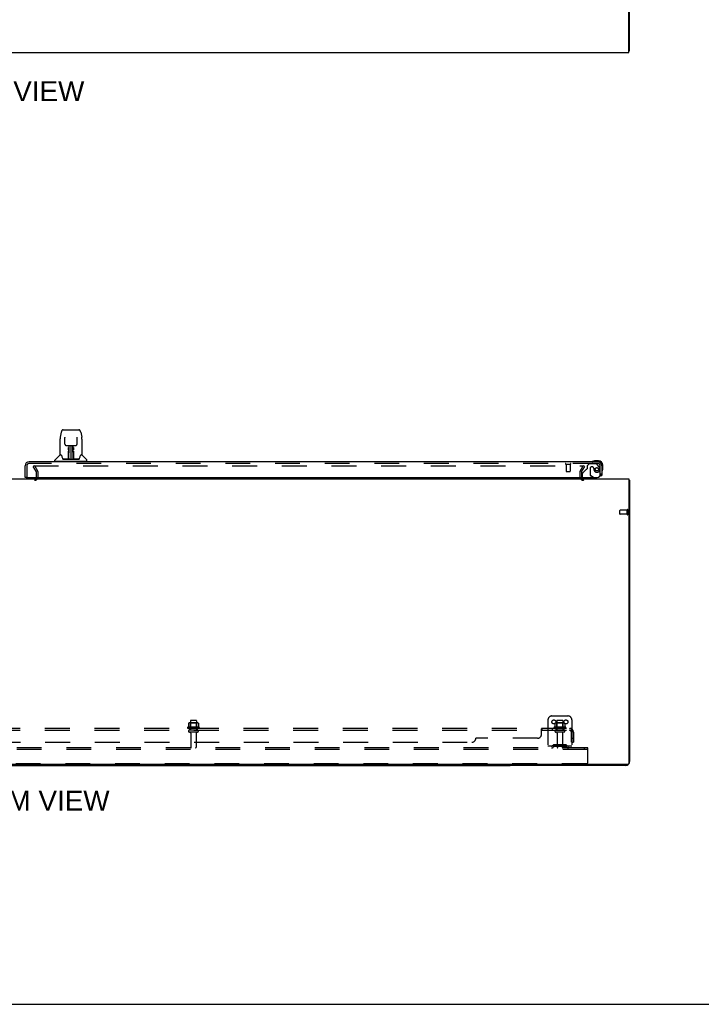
# Model space of a CAD drawing. Header units: inches. Extents: x 0 to 283, y 0 to 183.
# Tile 3 of 83: x 99 to 142, y 0 to 62. Entities that reach past the tile are written whole.
import ezdxf

# ---------------------------------------------------------------- set-up
doc = ezdxf.new("R2010")
doc.units = ezdxf.units.IN
doc.header["$LTSCALE"] = 15.583333
doc.header["$MEASUREMENT"] = 0
doc.linetypes.add('HIDDEN', pattern=[0.2, 0.1, -0.1])
doc.layers.get('0').update_dxf_attribs({"linetype": 'CONTINUOUS'})
for name, color, linetype in [('DEFAULT_2', 8, 'HIDDEN'), ('DIMENSIONS', 7, 'CONTINUOUS'), ('RIGHTHAND_DOOR_ASSEMBLY', 7, 'CONTINUOUS'), ('SUBPANEL', 7, 'CONTINUOUS')]:
    doc.layers.add(name, color=color, linetype=linetype)
doc.styles.get("Standard").update_dxf_attribs({"font": 'arial.ttf'})

msp = doc.modelspace()

# ---------------------------------------------------------------- linework, layer by layer
at = {"color": 3, "linetype": 'Continuous'}
for p, q in [((137.167, 59.86), (137.167, 127.652)), ((137.115, 59.756), (137.115, 63.092)), ((59.469, 59.756), (137.115, 59.756)), ((59.469, 32.996), (137.115, 32.996)), ((137.115, 32.996), (137.115, 15.108)), ((137.167, 32.892), (137.167, 15.242)), ((137.055, 15.048), (59.529, 15.048)), ((136.92, 14.996), (129.667, 14.996))]:
    msp.add_line(p, q, dxfattribs=at)
at = {"color": 7, "linetype": 'Continuous'}
for p, q in [((137.115, 59.86), (137.167, 59.86)), ((137.115, 32.892), (137.167, 32.892)), ((66.917, 14.996), (129.667, 14.996)), ((129.667, 15.048), (129.667, 14.996)), ((0, 0), (283.333, 0))]:
    msp.add_line(p, q, dxfattribs=at)
at = {"color": 3, "linetype": 'Continuous'}
for points in [[(137.115, 32.911), (137.117, 32.911), (137.121, 32.91), (137.125, 32.909), (137.129, 32.908), (137.132, 32.907), (137.14, 32.906)], [(137.14, 32.906), (137.143, 32.905), (137.146, 32.904), (137.149, 32.904), (137.152, 32.903), (137.154, 32.902), (137.157, 32.901), (137.159, 32.9), (137.161, 32.9), (137.163, 32.899), (137.164, 32.898), (137.165, 32.897), (137.166, 32.895), (137.166, 32.894), (137.167, 32.893), (137.167, 32.892)]]:
    msp.add_lwpolyline(points, dxfattribs=at)
for centre, radius, start, end in [((134.288, 33.138), 0.142, 206.47749, 270), ((136.92, 15.242), 0.246, 270, 309.46156), ((137.055, 15.108), 0.06, 270, 360), ((136.92, 15.242), 0.246, 320.53764, 360)]:
    msp.add_arc(centre, radius, start, end, dxfattribs=at)
at = {"layer": 'DEFAULT_2', "color": 8, "linetype": 'HIDDEN'}
for p, q in [((99.827, 33.808), (99.737, 33.756)), ((99.933, 33.416), (99.737, 33.756)), ((99.761, 33.808), (134.21, 33.808)), ((100.024, 33.468), (99.827, 33.808)), ((99.938, 33.111), (99.938, 33.4)), ((100.042, 33.111), (100.042, 33.4)), ((134.042, 33.4), (134.042, 33.138)), ((134.06, 33.468), (134.256, 33.808)), ((134.146, 33.4), (134.146, 33.138)), ((134.15, 33.416), (134.346, 33.756)), ((134.346, 33.756), (134.256, 33.808)), ((96.761, 32.892), (99.823, 32.892)), ((136.563, 30.778), (136.563, 31.006)), ((137.02, 31.016), (136.573, 31.016)), ((137.02, 30.75), (137.02, 31.034)), ((137.063, 30.75), (137.063, 31.034)), ((137.02, 30.768), (136.573, 30.768)), ((132.292, 18.1), (133.292, 18.1)), ((110.148, 17.395), (109.436, 17.395)), ((109.458, 17.325), (110.126, 17.325)), ((109.473, 17.639), (109.473, 17.421)), ((110.048, 17.661), (109.536, 17.661)), ((109.608, 17.641), (109.588, 17.661)), ((109.608, 17.345), (109.588, 17.325)), ((109.604, 17.795), (109.604, 17.2)), ((109.975, 17.641), (109.608, 17.641)), ((109.608, 17.345), (109.608, 17.641)), ((109.975, 17.345), (109.608, 17.345)), ((109.949, 17.825), (109.634, 17.825)), ((109.975, 17.641), (109.995, 17.661)), ((109.975, 17.345), (109.975, 17.641)), ((109.975, 17.345), (109.995, 17.325)), ((109.979, 17.795), (109.979, 17.2)), ((110.111, 17.639), (110.111, 17.421)), ((132.042, 17.85), (132.042, 16.1)), ((133.148, 17.395), (132.436, 17.395)), ((132.458, 17.325), (133.126, 17.325)), ((132.473, 17.639), (132.473, 17.421)), ((133.048, 17.661), (132.536, 17.661)), ((132.608, 17.641), (132.588, 17.661)), ((132.608, 17.345), (132.588, 17.325)), ((132.604, 17.795), (132.604, 17.2)), ((132.975, 17.641), (132.608, 17.641)), ((132.608, 17.345), (132.608, 17.641)), ((132.975, 17.345), (132.608, 17.345)), ((132.949, 17.825), (132.634, 17.825)), ((132.975, 17.641), (132.995, 17.661)), ((132.975, 17.345), (132.975, 17.641)), ((132.975, 17.345), (132.995, 17.325)), ((132.979, 17.795), (132.979, 17.2)), ((133.111, 17.639), (133.111, 17.421)), ((133.542, 17.85), (133.542, 16.1)), ((110.049, 17.2), (109.534, 17.2)), ((110.049, 17.09), (109.534, 17.09)), ((109.627, 17.027), (109.627, 16.13)), ((109.957, 17.027), (109.957, 16.13)), ((133.049, 17.2), (132.534, 17.2)), ((133.049, 17.09), (132.534, 17.09)), ((132.627, 17.027), (132.627, 16.13)), ((132.957, 17.027), (132.957, 16.13)), ((134.542, 16.1), (62.042, 16.1)), ((133.542, 16.204), (132.042, 16.204)), ((132.385, 16.272), (132.317, 16.223)), ((132.446, 16.188), (132.378, 16.139)), ((133.132, 16.294), (132.451, 16.294)), ((133.132, 16.19), (132.451, 16.19)), ((132.617, 16.294), (132.617, 16.19)), ((132.967, 16.294), (132.967, 16.19)), ((133.138, 16.188), (133.206, 16.139)), ((133.199, 16.272), (133.267, 16.223)), ((134.332, 15.996), (134.332, 16.1)), ((134.542, 15.996), (134.542, 16.1)), ((134.542, 15.996), (62.042, 15.996)), ((134.542, 15.162), (134.542, 15.996)), ((134.479, 15.1), (62.104, 15.1))]:
    msp.add_line(p, q, dxfattribs=at)
for points in [[(134.21, 33.808), (134.213, 33.808), (134.215, 33.808), (134.217, 33.807), (134.219, 33.806), (134.221, 33.805), (134.223, 33.804), (134.225, 33.803), (134.226, 33.801), (134.227, 33.8), (134.228, 33.798), (134.229, 33.796), (134.23, 33.794), (134.23, 33.793), (134.23, 33.791)], [(134.23, 33.791), (134.23, 33.791), (134.23, 33.789), (134.23, 33.787), (134.229, 33.785), (134.228, 33.783)], [(109.473, 17.421), (109.473, 17.42), (109.473, 17.419), (109.472, 17.418), (109.472, 17.417), (109.472, 17.416), (109.471, 17.416), (109.471, 17.415), (109.471, 17.415), (109.47, 17.414), (109.47, 17.414), (109.47, 17.414), (109.469, 17.413), (109.469, 17.413), (109.469, 17.413), (109.469, 17.413), (109.468, 17.413), (109.468, 17.412), (109.468, 17.412)], [(109.479, 17.648), (109.478, 17.648), (109.476, 17.647), (109.475, 17.645), (109.474, 17.644), (109.474, 17.642), (109.473, 17.641), (109.473, 17.639)], [(110.105, 17.648), (110.106, 17.648), (110.108, 17.647), (110.109, 17.645), (110.11, 17.644), (110.11, 17.642), (110.111, 17.641), (110.111, 17.639)], [(110.116, 17.412), (110.116, 17.412), (110.116, 17.413), (110.115, 17.413), (110.115, 17.413), (110.115, 17.413), (110.114, 17.413), (110.114, 17.414), (110.114, 17.414), (110.113, 17.414), (110.113, 17.415), (110.113, 17.415), (110.112, 17.416), (110.112, 17.416), (110.112, 17.417), (110.111, 17.418), (110.111, 17.419), (110.111, 17.42), (110.111, 17.421)], [(132.473, 17.421), (132.473, 17.42), (132.473, 17.419), (132.472, 17.418), (132.472, 17.417), (132.472, 17.416), (132.471, 17.416), (132.471, 17.415), (132.471, 17.415), (132.47, 17.414), (132.47, 17.414), (132.47, 17.414), (132.469, 17.413), (132.469, 17.413), (132.469, 17.413), (132.469, 17.413), (132.468, 17.413), (132.468, 17.412), (132.468, 17.412)], [(132.479, 17.648), (132.478, 17.648), (132.476, 17.647), (132.475, 17.645), (132.474, 17.644), (132.474, 17.642), (132.473, 17.641), (132.473, 17.639)], [(133.105, 17.648), (133.106, 17.648), (133.108, 17.647), (133.109, 17.645), (133.11, 17.644), (133.11, 17.642), (133.111, 17.641), (133.111, 17.639)], [(133.116, 17.412), (133.116, 17.412), (133.116, 17.413), (133.115, 17.413), (133.115, 17.413), (133.115, 17.413), (133.114, 17.413), (133.114, 17.414), (133.114, 17.414), (133.113, 17.414), (133.113, 17.415), (133.113, 17.415), (133.112, 17.416), (133.112, 17.416), (133.112, 17.417), (133.111, 17.418), (133.111, 17.419), (133.111, 17.42), (133.111, 17.421)]]:
    msp.add_lwpolyline(points, dxfattribs=at)
for centre in [(132.417, 17.725), (133.167, 17.725)]:
    msp.add_circle(centre, 0.128, dxfattribs=at)
for centre, radius, start, end in [((99.905, 33.4), 0.033, 0, 30), ((99.905, 33.4), 0.137, 0, 30), ((134.179, 33.4), 0.137, 150, 180), ((134.179, 33.4), 0.033, 150, 180), ((99.823, 33.111), 0.219, 270, 360), ((99.823, 33.111), 0.115, 270, 360), ((134.288, 33.138), 0.246, 180, 270), ((134.288, 33.138), 0.142, 180, 206.47749), ((136.573, 31.006), 0.01, 90, 180), ((137.041, 31.034), 0.0215, 360, 180), ((136.573, 30.778), 0.01, 180, 270), ((137.041, 30.75), 0.0215, 180, 0), ((132.292, 17.85), 0.25, 90, 180), ((133.292, 17.85), 0.25, 0, 90), ((109.458, 17.363), 0.0384, 124.44966, 270), ((109.792, 16.794), 0.698, 117.6814, 120.66313), ((109.536, 17.519), 0.141, 90, 113.95), ((109.634, 17.795), 0.03, 90, 180), ((109.949, 17.795), 0.03, 0, 90), ((110.048, 17.519), 0.141, 66.05, 90), ((109.792, 16.794), 0.698, 59.33687, 62.3186), ((110.126, 17.363), 0.0384, 270, 55.55034), ((132.458, 17.363), 0.0384, 124.44966, 270), ((132.792, 16.794), 0.698, 117.6814, 120.66313), ((132.536, 17.519), 0.141, 90, 113.95), ((132.634, 17.795), 0.03, 90, 180), ((132.949, 17.795), 0.03, 0, 90), ((133.048, 17.519), 0.141, 66.05, 90), ((132.792, 16.794), 0.698, 59.33687, 62.3186), ((133.126, 17.363), 0.0384, 270, 55.55034), ((109.534, 17.145), 0.055, 90, 270), ((109.564, 17.027), 0.0625, 0, 90), ((110.019, 17.027), 0.0625, 90, 180), ((110.049, 17.145), 0.055, 270, 90), ((132.534, 17.145), 0.055, 90, 270), ((132.564, 17.027), 0.0625, 0, 90), ((133.019, 17.027), 0.0625, 90, 180), ((133.049, 17.145), 0.055, 270, 90), ((109.657, 16.13), 0.03, 180, 270), ((109.927, 16.13), 0.03, 270, 360), ((132.256, 16.308), 0.104, 270, 305.75389), ((132.256, 16.308), 0.208, 270, 305.75389), ((132.451, 16.18), 0.114, 90, 125.75389), ((132.451, 16.18), 0.01, 90, 125.75389), ((132.657, 16.13), 0.03, 180, 270), ((132.927, 16.13), 0.03, 270, 360), ((133.132, 16.18), 0.114, 54.24611, 90), ((133.132, 16.18), 0.01, 54.24611, 90), ((133.328, 16.308), 0.208, 234.24611, 270), ((133.328, 16.308), 0.104, 234.24611, 270), ((134.479, 15.162), 0.0625, 270, 360)]:
    msp.add_arc(centre, radius, start, end, dxfattribs=at)
at = {"layer": 'RIGHTHAND_DOOR_ASSEMBLY', "color": 7, "linetype": 'Continuous'}
for p, q in [((101.496, 35.915), (101.431, 35.609)), ((101.62, 36.069), (102.589, 36.069)), ((102.713, 35.915), (102.778, 35.609)), ((101.415, 35.466), (101.415, 34.502)), ((101.415, 35.466), (101.415, 35.466)), ((101.717, 35.605), (101.717, 35.601)), ((101.717, 35.601), (101.717, 35.596)), ((101.717, 35.596), (101.717, 35.591)), ((101.717, 35.591), (101.717, 35.58)), ((101.725, 35.163), (101.717, 35.58)), ((102.484, 35.163), (102.492, 35.586)), ((102.492, 35.595), (102.492, 35.599)), ((102.492, 35.586), (102.492, 35.595)), ((102.793, 35.466), (102.793, 34.502)), ((101.805, 35.085), (101.865, 35.085)), ((101.906, 35.086), (102.303, 35.086)), ((101.954, 34.916), (101.955, 34.946)), ((101.954, 34.882), (101.954, 34.916)), ((101.954, 34.845), (101.954, 34.882)), ((101.954, 34.807), (101.954, 34.845)), ((101.961, 34.731), (101.962, 34.807)), ((101.965, 35.086), (101.962, 34.731)), ((101.962, 34.951), (101.962, 34.92)), ((101.962, 34.92), (101.962, 34.885)), ((101.962, 34.885), (101.962, 34.847)), ((101.962, 34.847), (101.962, 34.807)), ((101.962, 34.731), (101.962, 34.711)), ((101.962, 34.711), (101.962, 34.703)), ((101.962, 34.703), (101.963, 34.703)), ((101.978, 34.861), (101.963, 34.861)), ((101.963, 34.842), (101.978, 34.843)), ((101.963, 34.703), (101.963, 34.626)), ((101.963, 34.626), (101.963, 34.626)), ((101.963, 34.619), (101.963, 34.626)), ((101.963, 34.607), (101.963, 34.619)), ((101.965, 34.619), (101.963, 34.619)), ((101.963, 34.617), (101.971, 34.617)), ((101.967, 34.226), (101.982, 35.086)), ((101.991, 35.086), (101.99, 35.081)), ((101.99, 35.081), (101.99, 35.032)), ((102.104, 35.086), (102.104, 34.215)), ((102.219, 35.032), (102.218, 35.086)), ((102.242, 34.226), (102.227, 35.086)), ((102.246, 34.861), (102.231, 34.861)), ((102.231, 34.843), (102.246, 34.842)), ((102.238, 34.617), (102.246, 34.617)), ((102.247, 34.731), (102.244, 35.086)), ((102.246, 34.619), (102.244, 34.619)), ((102.246, 34.703), (102.246, 34.626)), ((102.246, 34.626), (102.246, 34.624)), ((102.246, 34.624), (102.246, 34.613)), ((102.247, 34.866), (102.247, 34.903)), ((102.247, 34.827), (102.247, 34.866)), ((102.248, 34.731), (102.247, 34.827)), ((102.247, 34.711), (102.247, 34.731)), ((102.247, 34.703), (102.247, 34.711)), ((102.248, 34.712), (102.248, 34.722)), ((102.248, 34.684), (102.248, 34.712)), ((102.254, 34.946), (102.254, 34.916)), ((102.254, 34.916), (102.254, 34.882)), ((102.254, 34.882), (102.255, 34.845)), ((102.255, 34.845), (102.255, 34.807)), ((102.344, 35.085), (102.404, 35.085)), ((101.1, 34.101), (101.1, 34.155)), ((101.108, 34.093), (103.1, 34.093)), ((101.407, 34.478), (101.112, 34.183)), ((101.16, 34.093), (101.16, 34.054)), ((101.484, 34.495), (101.423, 34.495)), ((101.428, 34.487), (101.49, 34.487)), ((101.486, 34.492), (101.487, 34.491)), ((101.952, 34.219), (101.619, 34.219)), ((101.64, 34.211), (102.569, 34.211)), ((101.95, 34.239), (101.953, 34.56)), ((101.953, 34.219), (101.952, 34.219)), ((101.96, 34.534), (101.953, 34.534)), ((101.954, 34.215), (101.953, 34.216)), ((101.956, 34.221), (101.957, 34.219)), ((101.958, 34.239), (101.96, 34.534)), ((101.96, 34.251), (101.961, 34.28)), ((101.96, 34.251), (101.961, 34.227)), ((101.96, 34.241), (101.96, 34.251)), ((101.96, 34.234), (101.96, 34.241)), ((101.96, 34.232), (101.96, 34.234)), ((101.96, 34.23), (101.96, 34.232)), ((101.96, 34.229), (101.96, 34.23)), ((101.96, 34.229), (101.96, 34.229)), ((101.961, 34.28), (101.963, 34.371)), ((101.963, 34.371), (101.963, 34.607)), ((101.966, 34.216), (101.971, 34.211)), ((101.977, 34.294), (101.968, 34.294)), ((101.971, 34.219), (101.969, 34.219)), ((101.977, 34.294), (101.976, 34.217)), ((101.976, 34.217), (102.104, 34.215)), ((102.104, 34.215), (102.233, 34.217)), ((102.233, 34.217), (102.232, 34.294)), ((102.241, 34.294), (102.232, 34.294)), ((102.237, 34.211), (102.243, 34.216)), ((102.24, 34.219), (102.238, 34.219)), ((102.246, 34.613), (102.246, 34.61)), ((102.246, 34.61), (102.246, 34.609)), ((102.246, 34.371), (102.246, 34.607)), ((102.246, 34.371), (102.248, 34.28)), ((102.248, 34.28), (102.248, 34.252)), ((102.248, 34.252), (102.249, 34.24)), ((102.248, 34.227), (102.248, 34.251)), ((102.248, 34.227), (102.248, 34.225)), ((102.249, 34.534), (102.251, 34.239)), ((102.249, 34.24), (102.249, 34.237)), ((102.249, 34.237), (102.249, 34.234)), ((102.249, 34.234), (102.249, 34.232)), ((102.249, 34.232), (102.249, 34.231)), ((102.249, 34.231), (102.249, 34.23)), ((102.249, 34.23), (102.249, 34.229)), ((102.249, 34.229), (102.249, 34.228)), ((102.252, 34.219), (102.252, 34.221)), ((102.252, 34.221), (102.253, 34.22)), ((102.254, 34.213), (102.255, 34.215)), ((102.256, 34.56), (102.259, 34.239)), ((102.59, 34.219), (102.257, 34.219)), ((102.717, 34.483), (102.721, 34.491)), ((102.719, 34.487), (102.781, 34.487)), ((102.721, 34.491), (102.721, 34.491)), ((102.725, 34.495), (102.725, 34.495)), ((102.786, 34.495), (102.725, 34.495)), ((102.802, 34.478), (103.097, 34.183)), ((103.049, 34.093), (103.049, 34.054)), ((103.108, 34.101), (103.108, 34.155)), ((135.214, 34.114), (134.958, 34.114)), ((135.214, 34.054), (135.17, 34.054)), ((135.417, 33.807), (135.417, 33.851)), ((135.477, 33.594), (135.477, 33.851)), ((99.291, 33.075), (99.229, 33.075)), ((134.975, 33.035), (134.906, 33.075)), ((134.975, 32.996), (134.975, 33.035)), ((135.341, 33.2), (135.417, 33.2))]:
    msp.add_line(p, q, dxfattribs=at)
at = {"layer": 'RIGHTHAND_DOOR_ASSEMBLY', "color": 3, "linetype": 'Continuous'}
for p, q in [((135.17, 34.054), (99.476, 34.054)), ((99.229, 33.075), (99.229, 33.807)), ((135.417, 33.807), (135.417, 33.2)), ((99.291, 33.075), (135.125, 33.075))]:
    msp.add_line(p, q, dxfattribs=at)
at = {"layer": 'RIGHTHAND_DOOR_ASSEMBLY', "color": 8, "linetype": 'HIDDEN'}
for p, q in [((99.333, 33.807), (99.333, 33.075)), ((135.17, 33.95), (99.476, 33.95)), ((133.171, 33.907), (133.455, 33.907)), ((133.189, 33.907), (133.189, 33.46)), ((133.199, 33.45), (133.427, 33.45)), ((133.437, 33.907), (133.437, 33.46)), ((134.436, 33.565), (134.217, 33.346)), ((134.621, 33.929), (134.495, 33.803)), ((134.495, 33.803), (134.495, 33.624)), ((135.072, 33.929), (134.621, 33.929)), ((134.687, 33.639), (134.687, 33.259)), ((134.818, 33.737), (134.785, 33.737)), ((134.916, 33.65), (134.916, 33.639)), ((135.238, 33.751), (135.137, 33.895)), ((135.313, 33.2), (135.313, 33.807)), ((134.188, 33.275), (134.188, 33.153)), ((134.345, 32.996), (134.975, 32.996)), ((134.906, 33.075), (134.737, 33.173)), ((135.313, 33.2), (135.341, 33.2))]:
    msp.add_line(p, q, dxfattribs=at)
at = {"layer": 'RIGHTHAND_DOOR_ASSEMBLY', "color": 7, "linetype": 'Continuous'}
for points in [[(101.62, 36.069), (101.616, 36.069), (101.603, 36.068), (101.59, 36.064), (101.578, 36.059), (101.566, 36.053), (101.556, 36.045), (101.547, 36.036), (101.539, 36.026), (101.532, 36.015), (101.525, 36.004), (101.519, 35.992), (101.514, 35.978), (101.508, 35.963), (101.503, 35.946), (101.499, 35.928), (101.496, 35.915)], [(102.713, 35.915), (102.71, 35.928), (102.705, 35.947), (102.7, 35.963), (102.695, 35.978), (102.69, 35.992), (102.683, 36.004), (102.677, 36.016), (102.67, 36.026), (102.661, 36.036), (102.652, 36.045), (102.642, 36.053), (102.63, 36.06), (102.618, 36.065), (102.605, 36.068), (102.592, 36.069), (102.589, 36.069)], [(101.431, 35.609), (101.425, 35.579), (101.419, 35.539), (101.416, 35.499), (101.415, 35.466)], [(101.716, 35.608), (101.716, 35.609), (101.716, 35.609), (101.716, 35.608), (101.716, 35.607), (101.716, 35.606), (101.717, 35.605)], [(102.492, 35.599), (102.492, 35.603), (102.492, 35.605), (102.492, 35.606), (102.492, 35.607), (102.492, 35.608), (102.492, 35.608)], [(102.793, 35.466), (102.793, 35.5), (102.789, 35.54), (102.784, 35.579), (102.778, 35.609)], [(101.725, 35.163), (101.725, 35.156), (101.727, 35.145), (101.73, 35.135), (101.735, 35.125), (101.741, 35.115), (101.749, 35.107), (101.758, 35.1), (101.767, 35.094), (101.778, 35.089), (101.788, 35.087), (101.799, 35.085), (101.804, 35.085)], [(101.865, 35.085), (101.874, 35.085), (101.885, 35.086), (101.897, 35.086), (101.906, 35.086)], [(101.953, 34.56), (101.953, 34.586), (101.954, 34.635)], [(101.954, 34.635), (101.954, 34.658), (101.954, 34.679), (101.954, 34.699), (101.954, 34.716)], [(101.962, 34.951), (101.962, 34.95), (101.961, 34.949), (101.96, 34.948), (101.959, 34.947), (101.957, 34.946), (101.955, 34.946)], [(101.962, 34.711), (101.962, 34.711), (101.963, 34.707), (101.963, 34.703)], [(102.247, 34.903), (102.246, 34.936), (102.246, 34.951)], [(102.246, 34.703), (102.246, 34.707), (102.247, 34.711)], [(102.249, 34.534), (102.248, 34.614), (102.248, 34.639), (102.248, 34.662), (102.248, 34.684)], [(102.255, 34.716), (102.255, 34.699), (102.255, 34.679), (102.255, 34.658), (102.255, 34.635), (102.255, 34.611), (102.256, 34.56)], [(102.303, 35.086), (102.312, 35.086), (102.323, 35.086), (102.335, 35.085), (102.343, 35.085)], [(102.405, 35.085), (102.411, 35.085), (102.422, 35.087), (102.433, 35.09), (102.443, 35.095), (102.452, 35.101), (102.461, 35.108), (102.468, 35.116), (102.474, 35.126), (102.479, 35.136), (102.482, 35.147), (102.484, 35.158), (102.484, 35.163)], [(101.484, 34.495), (101.483, 34.495), (101.483, 34.495), (101.484, 34.495)], [(101.484, 34.495), (101.484, 34.494), (101.485, 34.493), (101.486, 34.492), (101.486, 34.492)], [(101.486, 34.492), (101.486, 34.493), (101.485, 34.493), (101.485, 34.494), (101.485, 34.494), (101.485, 34.495)], [(101.493, 34.487), (101.491, 34.488), (101.49, 34.489), (101.488, 34.49), (101.487, 34.491), (101.486, 34.492)], [(101.487, 34.491), (101.491, 34.484), (101.505, 34.455), (101.52, 34.42), (101.535, 34.377), (101.551, 34.329), (101.566, 34.283)], [(101.566, 34.283), (101.569, 34.274), (101.573, 34.261), (101.578, 34.251), (101.583, 34.242), (101.589, 34.235)], [(101.589, 34.235), (101.594, 34.229), (101.601, 34.224), (101.608, 34.221), (101.616, 34.219), (101.618, 34.219)], [(101.953, 34.216), (101.953, 34.216), (101.952, 34.216), (101.951, 34.216), (101.951, 34.215), (101.95, 34.214), (101.949, 34.214)], [(101.95, 34.219), (101.952, 34.219), (101.954, 34.22), (101.955, 34.221), (101.956, 34.223), (101.957, 34.225), (101.958, 34.227)], [(101.959, 34.227), (101.959, 34.225), (101.958, 34.223), (101.957, 34.221), (101.956, 34.22), (101.954, 34.219), (101.953, 34.219)], [(101.953, 34.219), (101.954, 34.219), (101.955, 34.22), (101.956, 34.221)], [(101.956, 34.221), (101.957, 34.221), (101.958, 34.222), (101.959, 34.223), (101.959, 34.224), (101.959, 34.225), (101.959, 34.225), (101.959, 34.226), (101.959, 34.226), (101.96, 34.226), (101.96, 34.226), (101.96, 34.227), (101.96, 34.227), (101.96, 34.227), (101.96, 34.227), (101.96, 34.228), (101.96, 34.228), (101.96, 34.229)], [(101.957, 34.22), (101.958, 34.221), (101.96, 34.223)], [(101.96, 34.223), (101.96, 34.225), (101.961, 34.227)], [(101.966, 34.219), (101.965, 34.22), (101.964, 34.22), (101.963, 34.221), (101.962, 34.222), (101.962, 34.222), (101.961, 34.223), (101.96, 34.224), (101.96, 34.224)], [(101.96, 34.223), (101.96, 34.222), (101.96, 34.221), (101.962, 34.219), (101.963, 34.218), (101.965, 34.217), (101.966, 34.216)], [(101.969, 34.219), (101.969, 34.219), (101.968, 34.219), (101.967, 34.219), (101.966, 34.219)], [(102.242, 34.219), (102.241, 34.219), (102.24, 34.219)], [(102.249, 34.225), (102.248, 34.224), (102.248, 34.223), (102.247, 34.222), (102.246, 34.221), (102.245, 34.22), (102.243, 34.22), (102.242, 34.219)], [(102.243, 34.216), (102.244, 34.217), (102.245, 34.218), (102.246, 34.219), (102.247, 34.22), (102.248, 34.221), (102.249, 34.222), (102.249, 34.223), (102.249, 34.223)], [(102.246, 34.609), (102.246, 34.608), (102.246, 34.608), (102.246, 34.608)], [(102.248, 34.225), (102.249, 34.223), (102.25, 34.221), (102.252, 34.22), (102.252, 34.22)], [(102.249, 34.228), (102.249, 34.228), (102.249, 34.228), (102.249, 34.227), (102.249, 34.227), (102.249, 34.227), (102.249, 34.226), (102.249, 34.226), (102.249, 34.226), (102.249, 34.226), (102.249, 34.225), (102.25, 34.225), (102.25, 34.224), (102.25, 34.223), (102.251, 34.222), (102.252, 34.221)], [(102.251, 34.227), (102.252, 34.225), (102.252, 34.223), (102.254, 34.221), (102.255, 34.22), (102.257, 34.219), (102.259, 34.219)], [(102.253, 34.22), (102.254, 34.22), (102.255, 34.219)], [(102.254, 34.213), (102.254, 34.213), (102.254, 34.213), (102.254, 34.212), (102.255, 34.212), (102.255, 34.212), (102.256, 34.212), (102.256, 34.212), (102.257, 34.213), (102.257, 34.213), (102.258, 34.213), (102.259, 34.213), (102.26, 34.214)], [(102.255, 34.219), (102.257, 34.219), (102.257, 34.219)], [(102.591, 34.219), (102.592, 34.219), (102.6, 34.22), (102.607, 34.224), (102.614, 34.229), (102.62, 34.235)], [(102.62, 34.235), (102.625, 34.242), (102.63, 34.25), (102.635, 34.261), (102.64, 34.273), (102.643, 34.283)], [(102.643, 34.283), (102.657, 34.328), (102.673, 34.376), (102.688, 34.418), (102.703, 34.454), (102.717, 34.483)], [(102.722, 34.492), (102.722, 34.491), (102.721, 34.49), (102.719, 34.489), (102.718, 34.488), (102.716, 34.487)], [(102.721, 34.491), (102.722, 34.491), (102.722, 34.492)], [(102.722, 34.492), (102.723, 34.493), (102.724, 34.493), (102.725, 34.494), (102.725, 34.495)], [(102.723, 34.495), (102.724, 34.494), (102.724, 34.494), (102.723, 34.493), (102.723, 34.493), (102.722, 34.492)]]:
    msp.add_lwpolyline(points, dxfattribs=at)
at = {"layer": 'RIGHTHAND_DOOR_ASSEMBLY', "color": 8, "linetype": 'HIDDEN'}
msp.add_circle((135.113, 33.587), 0.101, dxfattribs=at)
at = {"layer": 'RIGHTHAND_DOOR_ASSEMBLY', "color": 7, "linetype": 'Continuous'}
for centre, radius, start, end in [((101.965, 34.61), 0.00886, 359, 89), ((102.244, 34.61), 0.00886, 91, 181), ((101.14, 34.155), 0.0394, 135, 180), ((101.108, 34.101), 0.00787, 180, 270), ((101.428, 34.457), 0.0295, 90, 135), ((101.423, 34.502), 0.00787, 180, 270), ((101.964, 34.219), 0.00787, 182, 258.86947), ((101.976, 34.226), 0.00886, 179.00263, 269), ((102.233, 34.226), 0.00886, 271, 1), ((102.244, 34.219), 0.00787, 281.13294, 358), ((102.781, 34.457), 0.0295, 45, 90), ((102.786, 34.502), 0.00787, 270, 360), ((103.069, 34.155), 0.0394, 0, 45), ((103.1, 34.101), 0.00787, 270, 360), ((134.837, 34.065), 0.015, 120.88989, 173.62041), ((134.837, 34.069), 0.015, 186.37959, 270), ((134.958, 33.864), 0.25, 90, 120.88989), ((135.214, 33.851), 0.263, 0, 90), ((135.214, 33.851), 0.203, 0, 90), ((135.432, 33.474), 0.015, 180, 263.62041), ((135.429, 33.474), 0.015, 276.37959, 329.11011), ((135.227, 33.594), 0.25, 329.11011, 360), ((134.345, 33.153), 0.157, 209.83033, 270)]:
    msp.add_arc(centre, radius, start, end, dxfattribs=at)
at = {"layer": 'RIGHTHAND_DOOR_ASSEMBLY', "color": 3, "linetype": 'Continuous'}
for centre, radius, start, end in [((99.476, 33.807), 0.246, 90, 180), ((135.17, 33.807), 0.246, 0, 90), ((99.291, 33.095), 0.02, 180, 270), ((135.125, 33.325), 0.25, 270, 360)]:
    msp.add_arc(centre, radius, start, end, dxfattribs=at)
at = {"layer": 'RIGHTHAND_DOOR_ASSEMBLY', "color": 8, "linetype": 'HIDDEN'}
for centre, radius, start, end in [((99.476, 33.807), 0.142, 90, 180), ((133.171, 33.928), 0.0215, 90, 270), ((133.199, 33.46), 0.01, 180, 270), ((133.427, 33.46), 0.01, 270, 360), ((133.455, 33.928), 0.0215, 270, 90), ((134.507, 33.494), 0.1, 111.60962, 135), ((134.456, 33.624), 0.039, 291.60962, 360), ((134.785, 33.639), 0.098, 90, 180), ((134.818, 33.639), 0.098, 0, 90), ((135.309, 33.65), 0.393, 181.65986, 197.92977), ((135.113, 33.587), 0.187, 197.84824, 16.84389), ((135.072, 33.85), 0.079, 35.1, 90), ((135.17, 33.807), 0.142, 0, 90), ((134.923, 33.529), 0.386, 16.84389, 35.1), ((134.288, 33.275), 0.1, 135, 180), ((134.345, 33.153), 0.157, 180, 209.83033), ((134.787, 33.259), 0.1, 180, 239.90799)]:
    msp.add_arc(centre, radius, start, end, dxfattribs=at)
at = {"layer": 'SUBPANEL', "color": 8, "linetype": 'HIDDEN'}
for p, q in [((63.073, 17.325), (133.511, 17.325)), ((109.542, 17.2), (109.542, 17.325)), ((110.042, 17.2), (110.042, 17.325)), ((131.666, 17.323), (131.668, 17.324)), ((131.669, 17.324), (131.671, 17.325)), ((131.671, 17.2), (131.671, 17.325)), ((132.033, 17.325), (132.033, 17.2)), ((132.314, 17.325), (132.314, 17.2)), ((132.542, 17.325), (132.542, 17.2)), ((133.042, 17.325), (133.042, 17.2)), ((133.511, 17.2), (133.511, 17.325)), ((63.073, 17.2), (133.511, 17.2)), ((131.386, 16.7), (127.511, 16.7)), ((131.636, 16.95), (131.636, 17.271)), ((133.549, 17.271), (133.47, 17.174)), ((133.511, 17.256), (133.511, 17.259)), ((133.511, 17.259), (133.511, 17.259)), ((133.511, 16.45), (133.511, 17.088)), ((133.511, 16.7), (133.636, 16.7)), ((133.636, 17.088), (133.636, 16.45)), ((69.323, 16.45), (127.261, 16.45)), ((133.511, 16.45), (133.636, 16.45))]:
    msp.add_line(p, q, dxfattribs=at)
for points in [[(131.653, 17.305), (131.654, 17.309), (131.656, 17.312), (131.658, 17.315), (131.66, 17.318), (131.662, 17.32), (131.664, 17.322)], [(131.656, 17.312), (131.658, 17.315), (131.66, 17.318), (131.662, 17.32), (131.664, 17.322), (131.666, 17.323), (131.668, 17.324), (131.669, 17.324), (131.671, 17.325)], [(133.534, 17.294), (133.531, 17.302), (133.529, 17.305), (133.528, 17.309), (133.526, 17.312), (133.524, 17.315), (133.522, 17.318), (133.52, 17.32), (133.518, 17.322), (133.516, 17.323), (133.514, 17.324), (133.512, 17.324), (133.511, 17.325)], [(131.636, 17.271), (131.637, 17.273), (131.639, 17.276)], [(131.636, 17.174), (131.637, 17.174), (131.639, 17.174), (131.641, 17.174), (131.642, 17.174), (131.644, 17.174), (131.646, 17.175), (131.647, 17.176), (131.649, 17.177), (131.65, 17.178), (131.651, 17.18), (131.653, 17.182), (131.654, 17.183), (131.655, 17.185), (131.658, 17.189)], [(131.636, 17.174), (131.637, 17.174), (131.639, 17.174), (131.641, 17.174), (131.642, 17.174), (131.644, 17.174), (131.646, 17.175), (131.647, 17.176), (131.649, 17.177), (131.65, 17.178), (131.651, 17.18), (131.653, 17.182), (131.654, 17.183)], [(131.637, 17.273), (131.639, 17.276), (131.641, 17.279)], [(131.641, 17.279), (131.643, 17.282), (131.644, 17.286), (131.646, 17.29), (131.649, 17.298)], [(131.649, 17.298), (131.651, 17.302), (131.653, 17.305)], [(131.658, 17.189), (131.659, 17.191), (131.661, 17.193), (131.662, 17.195), (131.664, 17.196), (131.665, 17.197), (131.667, 17.198), (131.668, 17.199), (131.67, 17.199), (131.671, 17.2)], [(131.661, 17.193), (131.662, 17.195), (131.664, 17.196), (131.665, 17.197), (131.667, 17.198), (131.668, 17.199), (131.67, 17.199), (131.671, 17.2)], [(133.47, 17.174), (133.47, 17.174), (133.471, 17.174), (133.472, 17.174), (133.473, 17.174), (133.474, 17.174), (133.475, 17.175), (133.477, 17.176), (133.478, 17.177), (133.48, 17.178), (133.481, 17.18), (133.483, 17.182), (133.487, 17.185)], [(133.487, 17.185), (133.489, 17.187), (133.491, 17.189), (133.494, 17.191), (133.496, 17.193), (133.498, 17.195), (133.501, 17.196), (133.503, 17.197), (133.505, 17.198), (133.507, 17.199), (133.509, 17.199), (133.511, 17.2)], [(133.511, 17.259), (133.511, 17.259), (133.511, 17.259), (133.511, 17.259), (133.511, 17.258), (133.511, 17.258), (133.51, 17.257), (133.51, 17.256), (133.51, 17.256), (133.51, 17.255), (133.51, 17.254), (133.51, 17.254), (133.51, 17.253), (133.51, 17.252), (133.509, 17.251), (133.509, 17.251), (133.509, 17.25), (133.509, 17.249), (133.509, 17.248), (133.509, 17.248), (133.508, 17.247), (133.508, 17.246), (133.508, 17.245), (133.508, 17.244), (133.508, 17.243), (133.507, 17.243), (133.507, 17.242), (133.507, 17.241), (133.507, 17.24), (133.506, 17.239), (133.506, 17.238), (133.506, 17.237), (133.506, 17.236), (133.505, 17.236), (133.505, 17.235), (133.505, 17.234), (133.504, 17.233), (133.504, 17.232), (133.504, 17.231), (133.503, 17.23), (133.503, 17.229), (133.503, 17.228), (133.502, 17.227), (133.502, 17.226), (133.502, 17.225), (133.501, 17.224), (133.501, 17.223), (133.5, 17.221), (133.5, 17.22), (133.5, 17.219), (133.499, 17.218), (133.499, 17.217), (133.498, 17.216), (133.498, 17.215), (133.497, 17.214), (133.497, 17.213), (133.497, 17.212), (133.496, 17.212), (133.496, 17.211), (133.495, 17.21), (133.495, 17.209), (133.495, 17.208), (133.494, 17.207), (133.494, 17.206), (133.493, 17.206), (133.493, 17.205), (133.493, 17.204), (133.492, 17.203), (133.492, 17.203), (133.491, 17.202), (133.491, 17.201), (133.491, 17.2), (133.49, 17.2), (133.49, 17.199), (133.489, 17.198), (133.489, 17.198), (133.489, 17.197), (133.488, 17.197), (133.488, 17.196), (133.488, 17.196), (133.488, 17.196)], [(133.488, 17.196), (133.488, 17.196), (133.488, 17.196), (133.488, 17.196), (133.488, 17.196), (133.488, 17.196), (133.488, 17.196), (133.488, 17.196), (133.489, 17.197), (133.489, 17.197), (133.489, 17.198), (133.49, 17.198), (133.49, 17.199), (133.49, 17.199)], [(133.549, 17.271), (133.547, 17.273), (133.544, 17.276), (133.542, 17.279), (133.54, 17.282), (133.538, 17.286), (133.536, 17.29), (133.534, 17.294)]]:
    msp.add_lwpolyline(points, dxfattribs=at)
for centre, radius, start, end in [((133.399, 17.088), 0.237, 0, 90), ((127.261, 16.7), 0.25, 270, 360), ((131.386, 16.95), 0.25, 270, 360), ((133.399, 17.088), 0.112, 0, 90)]:
    msp.add_arc(centre, radius, start, end, dxfattribs=at)

# ---------------------------------------------------------------- texts
at = {"layer": 'DIMENSIONS', "color": 2, "linetype": 'Continuous', "char_height": 1.25, "attachment_point": 2, "line_spacing_factor": 0.9}
for s, insert, width in [('FRONT VIEW', (97.464, 57.948), 10.93866), ('BOTTOM VIEW', (98.318, 13.411), 12.38848)]:
    msp.add_mtext(s, dxfattribs=dict(at, insert=insert, width=width))

doc.saveas('drawing.dxf')
